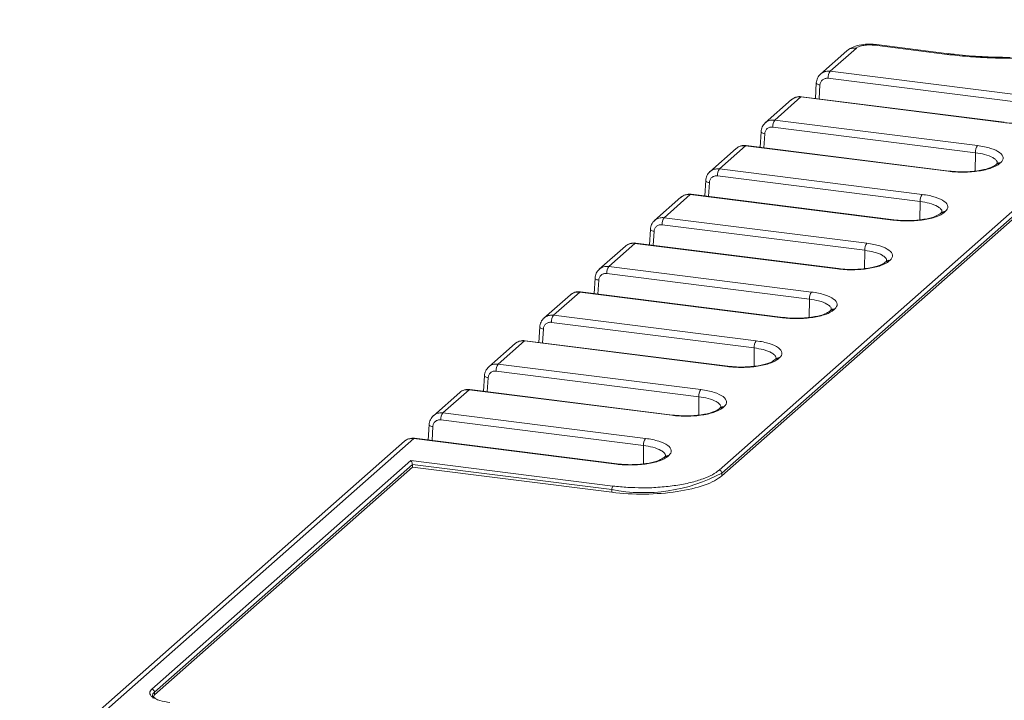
# Model space of a CAD drawing. Header units: millimetres. Extents: x -142.3 to -42.9, y 21.1 to 85.7.
# Tile 2 of 4: x -137.3 to -102.7, y 60.8 to 84.8. Entities that reach past the tile are written whole.
import ezdxf

# ---------------------------------------------------------------- set-up
doc = ezdxf.new("R2010")
doc.units = ezdxf.units.MM

msp = doc.modelspace()

# ---------------------------------------------------------------- linework, layer by layer
at = {"color": 7, "linetype": 'Continuous', "lineweight": 15}
for p, q in [((-112.734, 68.939), (-95.233, 84.374)), ((-112.64, 68.833), (-95.14, 84.267)), ((-95.14, 84.173), (-112.64, 68.739)), ((-104.725, 83.545), (-107.268, 83.865)), ((-104.663, 83.569), (-107.208, 83.89)), ((-108.242, 83.672), (-109.172, 82.852)), ((-107.912, 83.768), (-108.839, 82.951)), ((-101.713, 82.053), (-108.839, 82.951)), ((-109.321, 82.539), (-109.352, 81.997)), ((-101.784, 81.805), (-108.91, 82.703)), ((-109.862, 82.049), (-110.784, 81.236)), ((-109.862, 82.049), (-102.736, 81.151)), ((-102.711, 81.161), (-109.837, 82.058)), ((-110.19, 81.954), (-111.117, 81.137)), ((-103.658, 80.338), (-110.784, 81.236)), ((-111.265, 80.825), (-111.297, 80.282)), ((-103.728, 80.09), (-110.854, 80.988)), ((-111.806, 80.334), (-112.728, 79.521)), ((-111.806, 80.334), (-104.68, 79.436)), ((-104.655, 79.446), (-111.781, 80.343)), ((-112.135, 80.239), (-113.061, 79.422)), ((-102.975, 79.698), (-103.008, 79.669)), ((-102.953, 79.718), (-102.975, 79.698)), ((-102.843, 79.736), (-102.876, 79.707)), ((-105.602, 78.623), (-112.728, 79.521)), ((-113.21, 79.11), (-113.242, 78.568)), ((-105.673, 78.375), (-112.799, 79.273)), ((-113.751, 78.619), (-114.673, 77.806)), ((-113.751, 78.619), (-106.625, 77.721)), ((-106.6, 77.731), (-113.726, 78.629)), ((-114.079, 78.524), (-115.006, 77.707)), ((-104.92, 77.983), (-104.953, 77.954)), ((-104.897, 78.003), (-104.92, 77.983)), ((-104.788, 78.021), (-104.82, 77.992)), ((-107.617, 76.66), (-114.743, 77.558)), ((-107.547, 76.908), (-114.673, 77.806)), ((-115.154, 77.395), (-115.186, 76.853)), ((-115.696, 76.904), (-116.617, 76.091)), ((-115.696, 76.904), (-108.57, 76.006)), ((-108.545, 76.016), (-115.671, 76.914)), ((-116.024, 76.81), (-116.95, 75.992)), ((-106.864, 76.268), (-106.897, 76.239)), ((-106.842, 76.288), (-106.864, 76.268)), ((-106.732, 76.306), (-106.765, 76.278)), ((-109.562, 74.945), (-116.688, 75.843)), ((-109.491, 75.193), (-116.617, 76.091)), ((-117.099, 75.68), (-117.131, 75.138)), ((-117.64, 75.189), (-118.562, 74.376)), ((-117.64, 75.189), (-110.514, 74.291)), ((-110.489, 74.301), (-117.615, 75.199)), ((-117.968, 75.095), (-118.895, 74.277)), ((-108.809, 74.553), (-108.842, 74.524)), ((-108.786, 74.573), (-108.809, 74.553)), ((-108.677, 74.592), (-108.709, 74.563)), ((-111.506, 73.231), (-118.632, 74.128)), ((-111.436, 73.478), (-118.562, 74.376)), ((-119.043, 73.965), (-119.075, 73.423)), ((-119.585, 73.474), (-120.506, 72.661)), ((-119.585, 73.474), (-112.459, 72.576)), ((-112.434, 72.586), (-119.56, 73.484)), ((-119.913, 73.38), (-120.839, 72.562)), ((-110.754, 72.838), (-110.786, 72.809)), ((-110.731, 72.858), (-110.754, 72.838)), ((-110.621, 72.877), (-110.654, 72.848)), ((-113.451, 71.516), (-120.577, 72.413)), ((-113.38, 71.763), (-120.506, 72.661)), ((-120.988, 72.25), (-121.02, 71.708)), ((-121.857, 71.665), (-122.784, 70.848)), ((-121.529, 71.759), (-122.451, 70.946)), ((-121.529, 71.759), (-114.403, 70.861)), ((-114.378, 70.871), (-121.504, 71.769)), ((-112.698, 71.123), (-112.731, 71.094)), ((-112.675, 71.143), (-112.698, 71.123)), ((-112.566, 71.162), (-112.599, 71.133)), ((-115.396, 69.801), (-122.522, 70.699)), ((-115.325, 70.048), (-122.451, 70.946)), ((-122.933, 70.535), (-122.964, 69.993)), ((-123.802, 69.95), (-137.328, 58.021)), ((-123.474, 70.044), (-136.945, 58.163)), ((-123.474, 70.044), (-116.348, 69.146)), ((-116.323, 69.156), (-123.449, 70.054)), ((-132.685, 61.243), (-123.581, 69.272)), ((-123.581, 69.272), (-116.472, 68.377)), ((-114.643, 69.408), (-114.675, 69.379)), ((-114.62, 69.428), (-114.643, 69.408)), ((-114.51, 69.447), (-114.543, 69.418)), ((-132.592, 61.137), (-123.523, 69.135)), ((-123.523, 69.041), (-132.592, 61.043)), ((-123.523, 69.041), (-123.523, 69.135)), ((-123.523, 69.135), (-116.507, 68.251)), ((-116.507, 68.157), (-123.523, 69.041)), ((-112.64, 68.739), (-112.64, 68.833)), ((-116.507, 68.251), (-116.507, 68.157)), ((-132.592, 61.043), (-132.651, 60.925)), ((-132.592, 61.137), (-132.592, 61.043))]:
    msp.add_line(p, q, dxfattribs=at)
at = {"color": 8, "linetype": 'Continuous', "lineweight": 15}
for p, q in [((-107.268, 83.865), (-107.206, 83.888)), ((-109.192, 82.469), (-109.22, 81.981)), ((-111.136, 80.754), (-111.165, 80.266)), ((-103.733, 79.444), (-103.728, 80.09)), ((-113.081, 79.039), (-113.109, 78.551)), ((-105.677, 77.729), (-105.673, 78.375)), ((-115.025, 77.324), (-115.054, 76.836)), ((-107.622, 76.014), (-107.617, 76.66)), ((-116.97, 75.609), (-116.999, 75.121)), ((-109.566, 74.299), (-109.562, 74.945)), ((-118.914, 73.894), (-118.943, 73.406)), ((-111.511, 72.584), (-111.506, 73.231)), ((-120.859, 72.179), (-120.888, 71.691)), ((-113.455, 70.869), (-113.451, 71.516)), ((-122.804, 70.464), (-122.832, 69.976)), ((-115.4, 69.155), (-115.396, 69.801))]:
    msp.add_line(p, q, dxfattribs=at)
at = {"color": 8, "linetype": 'Continuous', "lineweight": 15, "flags": 128}
for points in [[(-104.725, 83.545), (-104.692, 83.566), (-104.661, 83.569)], [(-109.192, 82.469), (-109.227, 82.476), (-109.258, 82.486), (-109.284, 82.497), (-109.303, 82.51), (-109.316, 82.523), (-109.321, 82.536), (-109.321, 82.539)], [(-109.837, 82.058), (-109.848, 82.057), (-109.862, 82.049)], [(-111.136, 80.754), (-111.171, 80.761), (-111.202, 80.771), (-111.228, 80.782), (-111.248, 80.795), (-111.26, 80.808), (-111.265, 80.821), (-111.265, 80.824)], [(-111.781, 80.343), (-111.793, 80.342), (-111.806, 80.334)], [(-113.081, 79.039), (-113.116, 79.047), (-113.147, 79.056), (-113.173, 79.067), (-113.192, 79.08), (-113.205, 79.093), (-113.21, 79.106), (-113.21, 79.109)], [(-113.726, 78.629), (-113.737, 78.627), (-113.751, 78.619)], [(-115.025, 77.324), (-115.06, 77.332), (-115.091, 77.341), (-115.117, 77.352), (-115.137, 77.365), (-115.149, 77.378), (-115.154, 77.391), (-115.154, 77.394)], [(-115.671, 76.914), (-115.682, 76.912), (-115.696, 76.904)], [(-116.97, 75.609), (-117.005, 75.617), (-117.036, 75.626), (-117.062, 75.638), (-117.081, 75.65), (-117.094, 75.663), (-117.099, 75.676), (-117.099, 75.679)], [(-117.615, 75.199), (-117.626, 75.197), (-117.64, 75.189)], [(-118.914, 73.894), (-118.95, 73.902), (-118.981, 73.911), (-119.006, 73.923), (-119.026, 73.935), (-119.038, 73.948), (-119.043, 73.961), (-119.043, 73.964)], [(-119.56, 73.484), (-119.571, 73.482), (-119.585, 73.474)], [(-120.859, 72.179), (-120.894, 72.187), (-120.925, 72.196), (-120.951, 72.208), (-120.97, 72.22), (-120.983, 72.233), (-120.988, 72.246), (-120.988, 72.249)], [(-121.504, 71.769), (-121.516, 71.767), (-121.529, 71.759)], [(-122.804, 70.464), (-122.839, 70.472), (-122.87, 70.482), (-122.895, 70.493), (-122.915, 70.505), (-122.927, 70.518), (-122.932, 70.532), (-122.933, 70.534)], [(-123.449, 70.054), (-123.46, 70.053), (-123.474, 70.044)], [(-132.592, 61.137), (-132.643, 61.074), (-132.656, 61.015)]]:
    msp.add_lwpolyline(points, dxfattribs=at)
at = {"color": 7, "linetype": 'Continuous', "lineweight": 15, "flags": 128}
for points in [[(-102.711, 81.161), (-102.722, 81.159), (-102.736, 81.151)], [(-104.655, 79.446), (-104.667, 79.444), (-104.68, 79.436)], [(-106.6, 77.731), (-106.611, 77.729), (-106.625, 77.721)], [(-108.545, 76.016), (-108.556, 76.014), (-108.57, 76.006)], [(-110.489, 74.301), (-110.5, 74.3), (-110.514, 74.291)], [(-112.434, 72.586), (-112.445, 72.585), (-112.459, 72.576)], [(-114.378, 70.871), (-114.39, 70.87), (-114.403, 70.861)], [(-116.323, 69.156), (-116.334, 69.155), (-116.348, 69.146)]]:
    msp.add_lwpolyline(points, dxfattribs=at)
at = {"color": 7, "linetype": 'Continuous', "lineweight": 15}
for centre, radius, start, end in [((-108.519, 82.725), 0.391, 144.8425, 183.2878), ((-110.464, 81.01), 0.391, 144.8425, 183.2878), ((-103.338, 80.113), 0.391, 144.8425, 183.2878), ((-112.408, 79.296), 0.391, 144.8425, 183.2878), ((-105.282, 78.398), 0.391, 144.8425, 183.2878), ((-114.353, 77.581), 0.391, 144.8425, 183.2878), ((-107.227, 76.683), 0.391, 144.8425, 183.2878), ((-116.298, 75.866), 0.391, 144.8425, 183.2878), ((-109.172, 74.968), 0.391, 144.8425, 183.2878), ((-118.242, 74.151), 0.391, 144.8425, 183.2878), ((-111.116, 73.253), 0.391, 144.8425, 183.2878), ((-120.187, 72.436), 0.391, 144.8425, 183.2878), ((-113.061, 71.538), 0.391, 144.8425, 183.2878), ((-122.131, 70.721), 0.391, 144.8425, 183.2878), ((-115.005, 69.823), 0.391, 144.8425, 183.2878), ((-112.75, 68.831), 0.109, 1.0587, 81.7605), ((-115.387, 73.943), 5.801, 258.86, 298.2545), ((-116.311, 68.264), 0.197, 144.9309, 183.5931)]:
    msp.add_arc(centre, radius, start, end, dxfattribs=at)
at = {"color": 8, "linetype": 'Continuous', "lineweight": 15}
for centre, radius, start, end in [((-102.9, 79.544), 0.165, 81.6006, 131.2746), ((-102.867, 79.571), 0.167, 81.8416, 130.6612), ((-104.845, 77.829), 0.165, 81.6006, 131.2746), ((-104.811, 77.856), 0.167, 81.8416, 130.6612), ((-106.789, 76.114), 0.165, 81.6006, 131.2746), ((-106.756, 76.141), 0.167, 81.8416, 130.6612), ((-108.734, 74.399), 0.165, 81.6006, 131.2746), ((-108.7, 74.426), 0.167, 81.8416, 130.6612), ((-110.678, 72.684), 0.165, 81.6006, 131.2746), ((-110.645, 72.712), 0.167, 81.8416, 130.6612), ((-112.623, 70.969), 0.165, 81.6006, 131.2746), ((-112.589, 70.997), 0.167, 81.8416, 130.6612), ((-114.567, 69.254), 0.165, 81.6006, 131.2746), ((-114.534, 69.282), 0.167, 81.8416, 130.6612)]:
    msp.add_arc(centre, radius, start, end, dxfattribs=at)
at = {"color": 7, "linetype": 'Continuous', "lineweight": 15}
for points, knots in [([(-96.628, 84.763), (-96.656, 84.739), (-96.712, 84.692), (-96.805, 84.622), (-96.905, 84.553), (-97.013, 84.485), (-97.192, 84.382), (-97.463, 84.249), (-97.856, 84.09), (-98.301, 83.942), (-98.966, 83.763), (-99.901, 83.581), (-100.928, 83.468), (-101.772, 83.42), (-102.398, 83.406), (-103.016, 83.413), (-103.546, 83.436), (-103.994, 83.468), (-104.364, 83.502), (-104.605, 83.53), (-104.725, 83.545)], [0, 0, 0, 0, 0.0233359, 0.046629, 0.0699107, 0.0932123, 0.1165649, 0.1783016, 0.2400921, 0.3044031, 0.3687678, 0.5000057, 0.6312435, 0.6955545, 0.7599192, 0.8216559, 0.8834464, 0.9223101, 0.961113, 1, 1, 1, 1]), ([(-107.2, 83.889), (-107.251, 83.894), (-107.353, 83.905), (-107.561, 83.904), (-107.809, 83.875), (-108.065, 83.799), (-108.184, 83.714), (-108.243, 83.672)], [0, 0, 0, 0, 0.138018, 0.271119, 0.524926, 0.767281, 1, 1, 1, 1]), ([(-107.268, 83.865), (-107.289, 83.867), (-107.33, 83.872), (-107.395, 83.875), (-107.471, 83.876), (-107.558, 83.873), (-107.651, 83.862), (-107.737, 83.846), (-107.81, 83.824), (-107.872, 83.798), (-107.899, 83.778), (-107.912, 83.768)], [0, 0, 0, 0, 0.082315, 0.165239, 0.250193, 0.374484, 0.500102, 0.622806, 0.750013, 0.875081, 1, 1, 1, 1]), ([(-102.504, 83.438), (-102.74, 83.441), (-103.071, 83.444), (-103.554, 83.467), (-103.956, 83.495), (-104.348, 83.53), (-104.579, 83.56), (-104.661, 83.571)], [0, 0, 0, 0, 0.320694, 0.449266, 0.661651, 0.879874, 1, 1, 1, 1]), ([(-109.17, 82.854), (-109.191, 82.833), (-109.233, 82.791), (-109.279, 82.713), (-109.311, 82.629), (-109.317, 82.569), (-109.321, 82.539)], [0, 0, 0, 0, 0.251353, 0.502229, 0.751972, 1, 1, 1, 1]), ([(-108.91, 82.703), (-108.928, 82.704), (-108.963, 82.707), (-109.015, 82.698), (-109.062, 82.679), (-109.105, 82.651), (-109.141, 82.613), (-109.168, 82.569), (-109.186, 82.52), (-109.19, 82.486), (-109.192, 82.469)], [0, 0, 0, 0, 0.1268133, 0.2493266, 0.3722459, 0.5002322, 0.6283265, 0.7594083, 0.8789811, 1, 1, 1, 1]), ([(-109.837, 82.058), (-109.869, 82.06), (-109.934, 82.065), (-110.028, 82.046), (-110.117, 82.01), (-110.167, 81.972), (-110.192, 81.953)], [0, 0, 0, 0, 0.2474368, 0.4970718, 0.7481702, 1, 1, 1, 1]), ([(-109.862, 82.049), (-109.91, 82.05), (-110.013, 82.053), (-110.125, 82.009), (-110.177, 81.963), (-110.191, 81.951)], [0, 0, 0, 0, 0.392805, 0.845429, 1, 1, 1, 1]), ([(-102.736, 81.151), (-102.564, 81.129), (-102.38, 81.119), (-102.014, 81.123), (-101.832, 81.137), (-101.498, 81.187), (-101.346, 81.223), (-101.095, 81.312), (-100.996, 81.365), (-100.931, 81.422)], [0, 0, 0, 0, 0.25, 0.25, 0.5, 0.5, 0.75, 0.75, 1, 1, 1, 1]), ([(-111.115, 81.139), (-111.136, 81.118), (-111.178, 81.076), (-111.223, 80.998), (-111.255, 80.914), (-111.262, 80.854), (-111.265, 80.824)], [0, 0, 0, 0, 0.2513529, 0.5022293, 0.7519718, 1, 1, 1, 1]), ([(-110.854, 80.988), (-110.872, 80.989), (-110.908, 80.992), (-110.959, 80.983), (-111.006, 80.964), (-111.049, 80.936), (-111.086, 80.898), (-111.113, 80.854), (-111.131, 80.805), (-111.134, 80.771), (-111.136, 80.754)], [0, 0, 0, 0, 0.126813, 0.249327, 0.372246, 0.500232, 0.628327, 0.759408, 0.878981, 1, 1, 1, 1]), ([(-111.781, 80.343), (-111.813, 80.346), (-111.878, 80.35), (-111.973, 80.331), (-112.062, 80.296), (-112.112, 80.257), (-112.137, 80.238)], [0, 0, 0, 0, 0.2474368, 0.4970718, 0.7481702, 1, 1, 1, 1]), ([(-111.806, 80.334), (-111.854, 80.335), (-111.957, 80.338), (-112.07, 80.294), (-112.122, 80.248), (-112.135, 80.236)], [0, 0, 0, 0, 0.3928054, 0.8454291, 1, 1, 1, 1]), ([(-102.843, 79.736), (-102.778, 79.793), (-102.748, 79.855), (-102.759, 79.977), (-102.801, 80.038), (-102.952, 80.149), (-103.061, 80.2), (-103.328, 80.283), (-103.486, 80.316), (-103.658, 80.338)], [0, 0, 0, 0, 0.25, 0.25, 0.5, 0.5, 0.75, 0.75, 1, 1, 1, 1]), ([(-104.68, 79.436), (-104.509, 79.414), (-104.325, 79.404), (-103.958, 79.408), (-103.777, 79.422), (-103.442, 79.472), (-103.29, 79.508), (-103.04, 79.597), (-102.941, 79.65), (-102.876, 79.707)], [0, 0, 0, 0, 0.25, 0.25, 0.5, 0.5, 0.75, 0.75, 1, 1, 1, 1]), ([(-103.008, 79.669), (-103.06, 79.634), (-103.171, 79.56), (-103.467, 79.48), (-103.774, 79.435), (-104.051, 79.416), (-104.355, 79.416), (-104.553, 79.435), (-104.655, 79.446)], [0, 0, 0, 0, 0.198316, 0.430591, 0.560215, 0.698408, 0.845044, 1, 1, 1, 1]), ([(-113.059, 79.424), (-113.08, 79.403), (-113.122, 79.361), (-113.168, 79.284), (-113.2, 79.199), (-113.206, 79.139), (-113.21, 79.109)], [0, 0, 0, 0, 0.251353, 0.502229, 0.751972, 1, 1, 1, 1]), ([(-112.799, 79.273), (-112.817, 79.275), (-112.852, 79.277), (-112.904, 79.268), (-112.951, 79.249), (-112.994, 79.221), (-113.03, 79.183), (-113.057, 79.139), (-113.075, 79.09), (-113.079, 79.056), (-113.081, 79.039)], [0, 0, 0, 0, 0.1268133, 0.2493266, 0.3722459, 0.5002322, 0.6283265, 0.7594083, 0.8789811, 1, 1, 1, 1]), ([(-113.726, 78.629), (-113.758, 78.631), (-113.823, 78.635), (-113.917, 78.616), (-114.006, 78.581), (-114.056, 78.542), (-114.081, 78.523)], [0, 0, 0, 0, 0.247437, 0.497072, 0.74817, 1, 1, 1, 1]), ([(-113.751, 78.619), (-113.799, 78.62), (-113.902, 78.623), (-114.015, 78.579), (-114.066, 78.533), (-114.08, 78.521)], [0, 0, 0, 0, 0.392805, 0.845429, 1, 1, 1, 1]), ([(-104.788, 78.021), (-104.723, 78.079), (-104.692, 78.14), (-104.704, 78.262), (-104.746, 78.323), (-104.897, 78.434), (-105.005, 78.485), (-105.272, 78.568), (-105.431, 78.601), (-105.602, 78.623)], [0, 0, 0, 0, 0.25, 0.25, 0.5, 0.5, 0.75, 0.75, 1, 1, 1, 1]), ([(-106.625, 77.721), (-106.454, 77.699), (-106.269, 77.689), (-105.903, 77.693), (-105.721, 77.707), (-105.387, 77.757), (-105.235, 77.793), (-104.984, 77.883), (-104.885, 77.935), (-104.82, 77.992)], [0, 0, 0, 0, 0.25, 0.25, 0.5, 0.5, 0.75, 0.75, 1, 1, 1, 1]), ([(-104.953, 77.954), (-105.004, 77.92), (-105.116, 77.845), (-105.411, 77.765), (-105.719, 77.72), (-105.996, 77.701), (-106.3, 77.701), (-106.498, 77.721), (-106.6, 77.731)], [0, 0, 0, 0, 0.198316, 0.430591, 0.560215, 0.698408, 0.845044, 1, 1, 1, 1]), ([(-115.004, 77.709), (-115.025, 77.688), (-115.067, 77.646), (-115.112, 77.569), (-115.144, 77.484), (-115.151, 77.424), (-115.154, 77.394)], [0, 0, 0, 0, 0.251353, 0.502229, 0.751972, 1, 1, 1, 1]), ([(-114.743, 77.558), (-114.761, 77.56), (-114.797, 77.562), (-114.848, 77.553), (-114.896, 77.534), (-114.938, 77.506), (-114.975, 77.468), (-115.002, 77.424), (-115.02, 77.375), (-115.024, 77.341), (-115.025, 77.324)], [0, 0, 0, 0, 0.126813, 0.249327, 0.372246, 0.500232, 0.628327, 0.759408, 0.878981, 1, 1, 1, 1]), ([(-115.67, 76.914), (-115.703, 76.916), (-115.767, 76.92), (-115.862, 76.901), (-115.951, 76.866), (-116.001, 76.827), (-116.026, 76.808)], [0, 0, 0, 0, 0.2474368, 0.4970718, 0.7481702, 1, 1, 1, 1]), ([(-115.696, 76.904), (-115.743, 76.905), (-115.846, 76.909), (-115.959, 76.864), (-116.011, 76.818), (-116.024, 76.806)], [0, 0, 0, 0, 0.3928054, 0.8454291, 1, 1, 1, 1]), ([(-106.732, 76.306), (-106.667, 76.364), (-106.637, 76.425), (-106.648, 76.547), (-106.69, 76.608), (-106.841, 76.719), (-106.95, 76.77), (-107.217, 76.853), (-107.375, 76.886), (-107.547, 76.908)], [0, 0, 0, 0, 0.25, 0.25, 0.5, 0.5, 0.75, 0.75, 1, 1, 1, 1]), ([(-108.57, 76.006), (-108.398, 75.984), (-108.214, 75.974), (-107.848, 75.978), (-107.666, 75.992), (-107.332, 76.042), (-107.18, 76.079), (-106.929, 76.168), (-106.83, 76.22), (-106.765, 76.278)], [0, 0, 0, 0, 0.25, 0.25, 0.5, 0.5, 0.75, 0.75, 1, 1, 1, 1]), ([(-106.897, 76.239), (-106.949, 76.205), (-107.06, 76.13), (-107.356, 76.05), (-107.663, 76.005), (-107.94, 75.986), (-108.244, 75.986), (-108.442, 76.006), (-108.544, 76.016)], [0, 0, 0, 0, 0.198316, 0.430591, 0.560215, 0.698408, 0.845044, 1, 1, 1, 1]), ([(-116.949, 75.994), (-116.97, 75.973), (-117.011, 75.931), (-117.057, 75.854), (-117.089, 75.769), (-117.096, 75.709), (-117.099, 75.679)], [0, 0, 0, 0, 0.2513529, 0.5022293, 0.7519718, 1, 1, 1, 1]), ([(-116.688, 75.843), (-116.706, 75.845), (-116.741, 75.847), (-116.793, 75.838), (-116.84, 75.82), (-116.883, 75.791), (-116.919, 75.753), (-116.946, 75.709), (-116.964, 75.66), (-116.968, 75.626), (-116.97, 75.609)], [0, 0, 0, 0, 0.126813, 0.249327, 0.372246, 0.500232, 0.628327, 0.759408, 0.878981, 1, 1, 1, 1]), ([(-117.615, 75.199), (-117.647, 75.201), (-117.712, 75.205), (-117.806, 75.186), (-117.895, 75.151), (-117.945, 75.112), (-117.97, 75.093)], [0, 0, 0, 0, 0.247437, 0.497072, 0.74817, 1, 1, 1, 1]), ([(-117.64, 75.189), (-117.688, 75.19), (-117.791, 75.194), (-117.904, 75.149), (-117.956, 75.103), (-117.969, 75.091)], [0, 0, 0, 0, 0.392805, 0.845429, 1, 1, 1, 1]), ([(-108.677, 74.592), (-108.612, 74.649), (-108.581, 74.71), (-108.593, 74.832), (-108.635, 74.893), (-108.786, 75.004), (-108.894, 75.055), (-109.161, 75.139), (-109.32, 75.172), (-109.491, 75.193)], [0, 0, 0, 0, 0.25, 0.25, 0.5, 0.5, 0.75, 0.75, 1, 1, 1, 1]), ([(-110.514, 74.291), (-110.343, 74.269), (-110.158, 74.259), (-109.792, 74.263), (-109.61, 74.277), (-109.276, 74.327), (-109.124, 74.364), (-108.873, 74.453), (-108.774, 74.505), (-108.709, 74.563)], [0, 0, 0, 0, 0.25, 0.25, 0.5, 0.5, 0.75, 0.75, 1, 1, 1, 1]), ([(-108.842, 74.524), (-108.893, 74.49), (-109.005, 74.415), (-109.3, 74.335), (-109.608, 74.29), (-109.885, 74.271), (-110.189, 74.271), (-110.387, 74.291), (-110.489, 74.301)], [0, 0, 0, 0, 0.198316, 0.430591, 0.560215, 0.698408, 0.845044, 1, 1, 1, 1]), ([(-118.893, 74.279), (-118.914, 74.258), (-118.956, 74.216), (-119.001, 74.139), (-119.033, 74.054), (-119.04, 73.994), (-119.043, 73.964)], [0, 0, 0, 0, 0.251353, 0.502229, 0.751972, 1, 1, 1, 1]), ([(-118.632, 74.128), (-118.651, 74.13), (-118.686, 74.132), (-118.737, 74.124), (-118.785, 74.105), (-118.827, 74.076), (-118.864, 74.038), (-118.891, 73.994), (-118.909, 73.945), (-118.913, 73.911), (-118.914, 73.894)], [0, 0, 0, 0, 0.126813, 0.249327, 0.372246, 0.500232, 0.628327, 0.759408, 0.878981, 1, 1, 1, 1]), ([(-119.559, 73.484), (-119.592, 73.486), (-119.656, 73.49), (-119.751, 73.471), (-119.84, 73.436), (-119.89, 73.397), (-119.915, 73.378)], [0, 0, 0, 0, 0.247437, 0.497072, 0.74817, 1, 1, 1, 1]), ([(-119.585, 73.474), (-119.633, 73.475), (-119.735, 73.479), (-119.848, 73.434), (-119.9, 73.388), (-119.913, 73.376)], [0, 0, 0, 0, 0.392805, 0.845429, 1, 1, 1, 1]), ([(-110.621, 72.877), (-110.556, 72.934), (-110.526, 72.995), (-110.537, 73.117), (-110.579, 73.178), (-110.73, 73.289), (-110.839, 73.34), (-111.106, 73.424), (-111.264, 73.457), (-111.436, 73.478)], [0, 0, 0, 0, 0.25, 0.25, 0.5, 0.5, 0.75, 0.75, 1, 1, 1, 1]), ([(-112.459, 72.576), (-112.287, 72.555), (-112.103, 72.544), (-111.737, 72.548), (-111.555, 72.562), (-111.221, 72.612), (-111.069, 72.649), (-110.818, 72.738), (-110.719, 72.791), (-110.654, 72.848)], [0, 0, 0, 0, 0.25, 0.25, 0.5, 0.5, 0.75, 0.75, 1, 1, 1, 1]), ([(-110.786, 72.809), (-110.838, 72.775), (-110.949, 72.7), (-111.245, 72.62), (-111.552, 72.575), (-111.829, 72.556), (-112.133, 72.556), (-112.332, 72.576), (-112.433, 72.586)], [0, 0, 0, 0, 0.198316, 0.430591, 0.560215, 0.698408, 0.845044, 1, 1, 1, 1]), ([(-120.838, 72.564), (-120.859, 72.543), (-120.901, 72.501), (-120.946, 72.424), (-120.978, 72.339), (-120.985, 72.279), (-120.988, 72.249)], [0, 0, 0, 0, 0.251353, 0.502229, 0.751972, 1, 1, 1, 1]), ([(-120.577, 72.413), (-120.595, 72.415), (-120.631, 72.418), (-120.682, 72.409), (-120.729, 72.39), (-120.772, 72.361), (-120.809, 72.323), (-120.835, 72.279), (-120.853, 72.23), (-120.857, 72.196), (-120.859, 72.179)], [0, 0, 0, 0, 0.1268133, 0.2493266, 0.3722459, 0.5002322, 0.6283265, 0.7594083, 0.8789811, 1, 1, 1, 1]), ([(-121.504, 71.769), (-121.536, 71.771), (-121.601, 71.775), (-121.695, 71.756), (-121.785, 71.721), (-121.834, 71.682), (-121.859, 71.663)], [0, 0, 0, 0, 0.2474368, 0.4970718, 0.7481702, 1, 1, 1, 1]), ([(-121.529, 71.759), (-121.577, 71.76), (-121.68, 71.764), (-121.793, 71.719), (-121.845, 71.673), (-121.858, 71.661)], [0, 0, 0, 0, 0.3928054, 0.8454291, 1, 1, 1, 1]), ([(-112.566, 71.162), (-112.501, 71.219), (-112.47, 71.28), (-112.482, 71.402), (-112.524, 71.463), (-112.675, 71.574), (-112.783, 71.625), (-113.05, 71.709), (-113.209, 71.742), (-113.38, 71.763)], [0, 0, 0, 0, 0.25, 0.25, 0.5, 0.5, 0.75, 0.75, 1, 1, 1, 1]), ([(-114.403, 70.861), (-114.232, 70.84), (-114.048, 70.829), (-113.681, 70.833), (-113.499, 70.847), (-113.165, 70.898), (-113.013, 70.934), (-112.762, 71.023), (-112.663, 71.076), (-112.599, 71.133)], [0, 0, 0, 0, 0.25, 0.25, 0.5, 0.5, 0.75, 0.75, 1, 1, 1, 1]), ([(-112.731, 71.094), (-112.782, 71.06), (-112.894, 70.985), (-113.19, 70.905), (-113.497, 70.86), (-113.774, 70.841), (-114.078, 70.841), (-114.276, 70.861), (-114.378, 70.871)], [0, 0, 0, 0, 0.198316, 0.430591, 0.560215, 0.698408, 0.845044, 1, 1, 1, 1]), ([(-122.782, 70.849), (-122.803, 70.828), (-122.845, 70.786), (-122.89, 70.709), (-122.922, 70.624), (-122.929, 70.564), (-122.933, 70.534)], [0, 0, 0, 0, 0.251353, 0.502229, 0.751972, 1, 1, 1, 1]), ([(-122.522, 70.699), (-122.54, 70.7), (-122.575, 70.703), (-122.626, 70.694), (-122.674, 70.675), (-122.716, 70.646), (-122.753, 70.608), (-122.78, 70.564), (-122.798, 70.515), (-122.802, 70.481), (-122.804, 70.464)], [0, 0, 0, 0, 0.1268133, 0.2493266, 0.3722459, 0.5002322, 0.6283265, 0.7594083, 0.8789811, 1, 1, 1, 1]), ([(-123.448, 70.054), (-123.481, 70.056), (-123.545, 70.06), (-123.64, 70.041), (-123.729, 70.006), (-123.779, 69.967), (-123.804, 69.948)], [0, 0, 0, 0, 0.2474368, 0.4970718, 0.7481702, 1, 1, 1, 1]), ([(-123.474, 70.044), (-123.522, 70.046), (-123.625, 70.049), (-123.737, 70.004), (-123.789, 69.958), (-123.802, 69.946)], [0, 0, 0, 0, 0.392805, 0.845429, 1, 1, 1, 1]), ([(-114.51, 69.447), (-114.446, 69.504), (-114.415, 69.565), (-114.426, 69.687), (-114.468, 69.748), (-114.619, 69.859), (-114.728, 69.91), (-114.995, 69.994), (-115.153, 70.027), (-115.325, 70.048)], [0, 0, 0, 0, 0.25, 0.25, 0.5, 0.5, 0.75, 0.75, 1, 1, 1, 1]), ([(-123.581, 69.272), (-123.575, 69.267), (-123.564, 69.257), (-123.551, 69.236), (-123.537, 69.21), (-123.526, 69.176), (-123.524, 69.148), (-123.523, 69.135)], [0, 0, 0, 0, 0.232671, 0.417832, 0.55588, 0.796454, 1, 1, 1, 1]), ([(-116.348, 69.146), (-116.176, 69.125), (-115.992, 69.114), (-115.626, 69.118), (-115.444, 69.132), (-115.11, 69.183), (-114.958, 69.219), (-114.707, 69.308), (-114.608, 69.361), (-114.543, 69.418)], [0, 0, 0, 0, 0.25, 0.25, 0.5, 0.5, 0.75, 0.75, 1, 1, 1, 1]), ([(-114.675, 69.379), (-114.727, 69.345), (-114.838, 69.27), (-115.134, 69.19), (-115.441, 69.145), (-115.718, 69.126), (-116.022, 69.126), (-116.221, 69.146), (-116.322, 69.156)], [0, 0, 0, 0, 0.198316, 0.430591, 0.560215, 0.698408, 0.845044, 1, 1, 1, 1]), ([(-115.449, 68.316), (-115.433, 68.315), (-115.221, 68.309), (-114.809, 68.333), (-114.246, 68.393), (-113.816, 68.477), (-113.509, 68.559), (-113.24, 68.649), (-112.954, 68.772), (-112.807, 68.883), (-112.734, 68.939)], [0, 0, 0, 0, 0.013592, 0.182202, 0.350965, 0.519575, 0.603601, 0.688558, 0.844242, 1, 1, 1, 1]), ([(-116.507, 68.157), (-116.14, 68.111), (-115.745, 68.089), (-114.96, 68.097), (-114.57, 68.127), (-113.854, 68.235), (-113.529, 68.312), (-112.991, 68.503), (-112.779, 68.616), (-112.64, 68.739)], [0, 0, 0, 0, 0.25, 0.25, 0.5, 0.5, 0.75, 0.75, 1, 1, 1, 1]), ([(-132.685, 61.243), (-132.661, 61.24), (-132.636, 61.227), (-132.602, 61.188), (-132.592, 61.162), (-132.592, 61.137)], [0, 0, 0, 0, 0.5, 0.5, 1, 1, 1, 1]), ([(-132.548, 60.918), (-132.554, 60.921), (-132.59, 60.938), (-132.626, 60.969), (-132.656, 61.006), (-132.656, 61.015), (-132.656, 61.019)], [0, 0, 0, 0, 0.062557, 0.360541, 0.647973, 1, 1, 1, 1]), ([(-132.045, 60.771), (-132.168, 60.792), (-132.358, 60.824), (-132.528, 60.885), (-132.579, 60.917), (-132.595, 60.926)], [0, 0, 0, 0, 0.562461, 0.868123, 1, 1, 1, 1])]:
    msp.add_open_spline(points, degree=3, knots=knots, dxfattribs=at)
at = {"color": 8, "linetype": 'Continuous', "lineweight": 15}
for points, knots in [([(-107.912, 83.768), (-107.97, 83.768), (-108.086, 83.768), (-108.203, 83.721), (-108.239, 83.673), (-108.241, 83.67)], [0, 0, 0, 0, 0.483489, 0.966978, 1, 1, 1, 1]), ([(-109.173, 82.848), (-109.158, 82.862), (-109.105, 82.909), (-108.99, 82.955), (-108.887, 82.952), (-108.839, 82.951)], [0, 0, 0, 0, 0.167709, 0.613299, 1, 1, 1, 1]), ([(-111.118, 81.134), (-111.103, 81.147), (-111.049, 81.195), (-110.935, 81.24), (-110.832, 81.237), (-110.784, 81.236)], [0, 0, 0, 0, 0.167709, 0.613299, 1, 1, 1, 1]), ([(-103.728, 80.09), (-103.616, 80.072), (-103.371, 80.032), (-103.137, 79.938), (-103.008, 79.843), (-102.955, 79.774), (-102.959, 79.731), (-102.961, 79.717)], [0, 0, 0, 0, 0.259572, 0.563301, 0.732527, 0.912894, 1, 1, 1, 1]), ([(-113.062, 79.419), (-113.048, 79.432), (-112.994, 79.48), (-112.879, 79.525), (-112.776, 79.522), (-112.728, 79.521)], [0, 0, 0, 0, 0.167709, 0.613299, 1, 1, 1, 1]), ([(-105.673, 78.375), (-105.56, 78.357), (-105.316, 78.317), (-105.082, 78.223), (-104.953, 78.128), (-104.899, 78.059), (-104.904, 78.016), (-104.905, 78.002)], [0, 0, 0, 0, 0.259572, 0.563301, 0.732527, 0.912894, 1, 1, 1, 1]), ([(-115.007, 77.704), (-114.992, 77.717), (-114.938, 77.765), (-114.824, 77.811), (-114.721, 77.807), (-114.673, 77.806)], [0, 0, 0, 0, 0.167709, 0.613299, 1, 1, 1, 1]), ([(-107.617, 76.66), (-107.505, 76.642), (-107.26, 76.602), (-107.026, 76.508), (-106.898, 76.413), (-106.844, 76.344), (-106.848, 76.301), (-106.85, 76.287)], [0, 0, 0, 0, 0.2595725, 0.5633007, 0.7325269, 0.9128944, 1, 1, 1, 1]), ([(-116.951, 75.989), (-116.937, 76.002), (-116.883, 76.05), (-116.768, 76.096), (-116.665, 76.092), (-116.617, 76.091)], [0, 0, 0, 0, 0.1677093, 0.613299, 1, 1, 1, 1]), ([(-109.562, 74.945), (-109.449, 74.927), (-109.205, 74.887), (-108.971, 74.793), (-108.842, 74.698), (-108.788, 74.629), (-108.793, 74.586), (-108.794, 74.572)], [0, 0, 0, 0, 0.259572, 0.563301, 0.732527, 0.912894, 1, 1, 1, 1]), ([(-118.896, 74.274), (-118.881, 74.287), (-118.828, 74.335), (-118.713, 74.381), (-118.61, 74.377), (-118.562, 74.376)], [0, 0, 0, 0, 0.167709, 0.613299, 1, 1, 1, 1]), ([(-111.506, 73.231), (-111.394, 73.212), (-111.149, 73.172), (-110.915, 73.078), (-110.787, 72.983), (-110.733, 72.914), (-110.737, 72.871), (-110.739, 72.857)], [0, 0, 0, 0, 0.259572, 0.563301, 0.732527, 0.912894, 1, 1, 1, 1]), ([(-120.84, 72.559), (-120.826, 72.572), (-120.772, 72.62), (-120.657, 72.666), (-120.554, 72.663), (-120.506, 72.661)], [0, 0, 0, 0, 0.167709, 0.613299, 1, 1, 1, 1]), ([(-113.451, 71.516), (-113.338, 71.497), (-113.094, 71.457), (-112.86, 71.364), (-112.731, 71.268), (-112.677, 71.199), (-112.682, 71.156), (-112.683, 71.142)], [0, 0, 0, 0, 0.259572, 0.563301, 0.732527, 0.912894, 1, 1, 1, 1]), ([(-122.785, 70.844), (-122.77, 70.857), (-122.717, 70.905), (-122.602, 70.951), (-122.499, 70.948), (-122.451, 70.946)], [0, 0, 0, 0, 0.167709, 0.613299, 1, 1, 1, 1]), ([(-115.396, 69.801), (-115.283, 69.782), (-115.038, 69.742), (-114.804, 69.649), (-114.676, 69.553), (-114.622, 69.484), (-114.626, 69.441), (-114.628, 69.427)], [0, 0, 0, 0, 0.259572, 0.563301, 0.732527, 0.912894, 1, 1, 1, 1]), ([(-116.472, 68.377), (-116.298, 68.358), (-115.966, 68.321), (-115.616, 68.317), (-115.449, 68.316)], [0, 0, 0, 0, 0.522692, 1, 1, 1, 1]), ([(-132.595, 60.926), (-132.617, 60.938), (-132.679, 60.971), (-132.736, 61.033), (-132.775, 61.129), (-132.72, 61.198), (-132.685, 61.243)], [0, 0, 0, 0, 0.129367, 0.355944, 0.583066, 1, 1, 1, 1])]:
    msp.add_open_spline(points, degree=3, knots=knots, dxfattribs=at)

doc.saveas('drawing.dxf')
